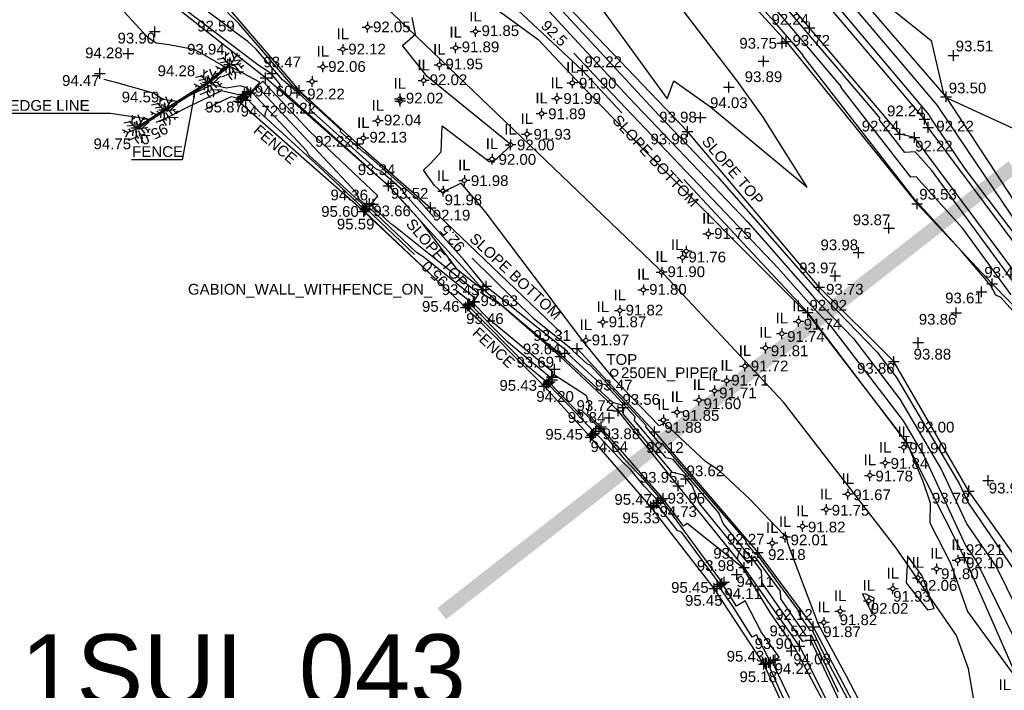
# Model space of a CAD drawing. Header units: metres. Extents: x 610185 to 614128, y 655663 to 660921.
# Tile 48 of 94: x 613001 to 613070, y 657794 to 657841. Entities that reach past the tile are written whole.
import ezdxf
from ezdxf import colors
from ezdxf.entities.mleader import LeaderData, LeaderLine
from ezdxf.enums import TextEntityAlignment as Align
from ezdxf.math import Vec2, Vec3

# ---------------------------------------------------------------- set-up
doc = ezdxf.new("R2010")
doc.units = ezdxf.units.M
doc.header["$MEASUREMENT"] = 0
doc.linetypes.add('DASHED', pattern=[19.05, 12.7, -6.35])
for name, color, linetype in [('143071.861', 7, 'Continuous'), ('3D_FENCE_ELEVATION', 7, 'Continuous'), ('3D_FENCE_LINE', 7, 'FENCELINE1'), ('3D_FENCE_SYMBOL', 7, 'Continuous'), ('CENTRE_LINE', 5, 'Continuous'), ('CONTOUR_ELEVATION', 56, 'Continuous'), ('CONTOUR_MJR', 34, 'Continuous'), ('CONTOUR_MJR_LABELS', 56, 'Continuous'), ('CONTOUR_MNR', 53, 'Continuous'), ('CONTOUR_SYMBOL', 56, 'Continuous'), ('DETAIL_DES', 250, 'Continuous'), ('DITCH_ELEVATION', 34, 'Continuous'), ('DITCH_LINE', 34, 'Continuous'), ('DITCH_SYMBOL', 34, 'Continuous'), ('HEDGE_LINE', 93, 'Continuous'), ('HEDGE_SYMBOL', 93, 'Continuous'), ('INVERT_LEVEL_CODE', 132, 'Continuous'), ('INVERT_LEVEL_ELEVATION', 132, 'Continuous'), ('INVERT_LEVEL_SYMBOL', 132, 'Continuous'), ('METAL_SPOTHEIGHT_ELEVATION', 250, 'Continuous'), ('METAL_SPOTHEIGHT_SYMBOL', 250, 'Continuous'), ('SECTION_LINE_TEXT', 7, 'Continuous'), ('SLOPE_BOTTOM_ELEVATION', 30, 'Continuous'), ('SLOPE_BOTTOM_LINE', 30, 'DASHED'), ('SLOPE_BOTTOM_SYMBOL', 30, 'Continuous'), ('SLOPE_TOP_ELEVATION', 40, 'Continuous'), ('SLOPE_TOP_LINE', 40, 'Continuous'), ('SLOPE_TOP_SYMBOL', 40, 'Continuous'), ('TEXTS', 7, 'Continuous'), ('TOP_OF_PIPE_CODE', 211, 'Continuous'), ('TOP_OF_PIPE_ELEVATION', 211, 'Continuous'), ('TOP_OF_PIPE_SYMBOL', 211, 'Continuous')]:
    doc.layers.add(name, color=color, linetype=linetype)
doc.styles.add('REGULAR', font='swissl.ttf')
doc.linetypes.add('FENCELINE1', pattern='A,6.35,-2.54,[133,ltypeshp.shx,S=2.54,R=0,X=-2.54,Y=0],-2.54,25.4', length=36.83)

# ---------------------------------------------------------------- blocks, each defined once
blk = doc.blocks.new('S061')
at = {"color": 0, "linetype": 'Continuous'}
for p, q in [((-0.5, 0), (0.5, 0)), ((0, -0.5), (0, 0.5))]:
    blk.add_line(p, q, dxfattribs=at)
blk = doc.blocks.new('S066')
at = {"color": 0, "linetype": 'Continuous'}
for p, q in [((-0.5, 0), (-0.19, 0)), ((-0.19, 0), (-0.18, 0.06)), ((-0.17, -0.08), (-0.19, 0)), ((-0.18, 0.06), (-0.16, 0.1)), ((-0.16, 0.1), (-0.13, 0.13)), ((-0.13, 0.13), (-0.1, 0.16)), ((-0.1, 0.16), (-0.06, 0.18)), ((-0.06, 0.18), (0, 0.19)), ((0, 0.5), (0, 0.19)), ((0, 0.19), (0.06, 0.18)), ((0.06, 0.18), (0.1, 0.16)), ((0.1, 0.16), (0.13, 0.13)), ((0.13, 0.13), (0.16, 0.1)), ((0.16, 0.1), (0.18, 0.06)), ((0.18, 0.06), (0.19, 0)), ((0.19, 0), (0.18, -0.04)), ((0.5, 0), (0.19, 0)), ((-0.16, -0.1), (-0.17, -0.08)), ((-0.13, -0.13), (-0.16, -0.1)), ((-0.1, -0.16), (-0.13, -0.13)), ((-0.06, -0.18), (-0.1, -0.16)), ((-0.02, -0.19), (-0.06, -0.18)), ((0, -0.19), (-0.02, -0.19)), ((0.06, -0.18), (0, -0.19)), ((0, -0.5), (0, -0.19)), ((0.1, -0.16), (0.06, -0.18)), ((0.13, -0.13), (0.1, -0.16)), ((0.16, -0.1), (0.13, -0.13)), ((0.18, -0.04), (0.16, -0.1))]:
    blk.add_line(p, q, dxfattribs=at)
blk = doc.blocks.new('S028')
at = {"color": 0, "linetype": 'Continuous'}
for p, q in [((-0.5, 0), (-0.48, 0.13)), ((-0.48, -0.13), (-0.5, 0)), ((-0.48, 0.13), (-0.43, 0.25)), ((-0.43, 0.25), (-0.35, 0.35)), ((-0.35, 0.35), (-0.25, 0.43)), ((-0.25, 0.43), (-0.13, 0.48)), ((-0.13, 0.48), (0, 0.5)), ((0, 0.5), (0.13, 0.48)), ((0.13, 0.48), (0.25, 0.43)), ((0.25, 0.43), (0.35, 0.35)), ((0.35, 0.35), (0.43, 0.25)), ((0.43, 0.25), (0.48, 0.13)), ((0.48, 0.13), (0.5, 0)), ((0.5, 0), (0.48, -0.13)), ((-0.43, -0.25), (-0.48, -0.13)), ((-0.35, -0.35), (-0.43, -0.25)), ((-0.25, -0.43), (-0.35, -0.35)), ((-0.13, -0.48), (-0.25, -0.43)), ((0, -0.5), (-0.13, -0.48)), ((0.13, -0.48), (0, -0.5)), ((0.25, -0.43), (0.13, -0.48)), ((0.35, -0.35), (0.25, -0.43)), ((0.43, -0.25), (0.35, -0.35)), ((0.48, -0.13), (0.43, -0.25))]:
    blk.add_line(p, q, dxfattribs=at)
blk = doc.blocks.new('092')
at = {"color": 0, "linetype": 'Continuous'}
for p, q in [((-0.17, 0.18), (-0.15, 0.48)), ((-0.16, 0.35), (-0.04, 0.44)), ((0.03, 0.05), (0.26, 0.43)), ((0.14, 0.24), (0.04, 0.5)), ((0.2, 0.33), (0.34, 0.37)), ((-0.23, 0.25), (-0.46, 0.21)), ((-0.13, 0.13), (-0.34, 0.1)), ((-0.2, -0.08), (-0.28, 0.01)), ((-0.04, 0.03), (-0.26, 0.29)), ((-0.1, 0.1), (-0.09, 0.24)), ((0.05, 0.08), (-0.01, 0.28)), ((0.06, 0), (0.37, 0.07)), ((0.1, 0.17), (0.33, 0.2)), ((0.14, 0.02), (0.28, -0.16)), ((0.2, 0.04), (0.43, 0.25)), ((0.28, 0.05), (0.42, -0.1)), ((0.37, -0.05), (0.47, 0.01)), ((-0.32, -0.12), (-0.5, -0.03)), ((-0.4, -0.08), (-0.46, -0.13)), ((-0.32, -0.12), (-0.4, -0.3)), ((-0.05, -0.02), (-0.32, -0.12)), ((-0.04, -0.29), (-0.31, -0.4)), ((-0.14, -0.06), (-0.15, -0.24)), ((-0.01, -0.06), (-0.05, -0.36)), ((-0.03, -0.21), (0.06, -0.33)), ((0.04, -0.05), (0.18, -0.3)), ((0.09, -0.14), (0.08, -0.25)), ((0.14, -0.23), (0.46, -0.21)), ((0.18, -0.3), (0.16, -0.48)), ((0.31, -0.22), (0.36, -0.3)), ((-0.05, -0.36), (0.05, -0.5))]:
    blk.add_line(p, q, dxfattribs=at)

msp = doc.modelspace()

# ---------------------------------------------------------------- linework, layer by layer
at = {"layer": '143071.861'}
msp.add_lwpolyline([(613070.6, 657830.573, 1, 1, 0), (613030.733, 657799.385, 0, 0, 0)], format="xyseb", dxfattribs=at)
at = {"layer": '3D_FENCE_LINE'}
for points in [[(613015.912, 657837.728, 93.943), (613014.405, 657836.49, 94.282), (613011.355, 657834.562, 94.592), (613009.406, 657833.302, 94.747)], [(613057.577, 657784.798, 95.382), (613055.99, 657789.924, 95.358), (613053.228, 657795.863, 95.434), (613049.76, 657801.142, 95.453), (613045.336, 657806.836, 95.469), (613041.128, 657811.71, 95.451), (613037.875, 657815.272, 95.428), (613032.425, 657820.772, 95.458), (613025.295, 657827.468, 95.605), (613016.531, 657835.17, 95.867)]]:
    msp.add_polyline3d(points, dxfattribs=at)
at = {"layer": 'CENTRE_LINE', "color": 1, "flags": 128}
msp.add_lwpolyline([(613186.562, 657702.488), (613178.942, 657704.556), (613165.855, 657708.032), (613147.915, 657712.691), (613130.686, 657721.049), (613101.718, 657737.818), (613080.851, 657750.879), (613074.284, 657759.133), (613070.682, 657766.117), (613068.352, 657775.429), (613068.352, 657782.413), (613068.352, 657790.667), (613067.505, 657795.534), (613066.657, 657797.862), (613062.421, 657804), (613054.583, 657814.159), (613045.897, 657823.471), (613021.057, 657847.291), (613003.05, 657864.011), (612986.95, 657881.153), (612964.136, 657908.442)], dxfattribs=at)
at = {"layer": 'CONTOUR_MJR'}
for points in [[(613047.535, 657853.74, 92.5), (613049.485, 657851.817, 92.5), (613051.125, 657850.066, 92.5), (613052.625, 657848.502, 92.5), (613058.233, 657841.915, 92.5), (613059.6, 657840.303, 92.5), (613064.738, 657834.223, 92.5), (613064.968, 657833.81, 92.5), (613067.241, 657830.453, 92.5), (613074.178, 657821.296, 92.5)], [(613071.867, 657820.855, 92.5), (613064.953, 657830.327, 92.5), (613063.772, 657831.63, 92.5), (613063.05, 657831.592, 92.5), (613061.268, 657833.887, 92.5), (613061.331, 657833.974, 92.5), (613056.114, 657840.113, 92.5), (613050.34, 657846.97, 92.5), (613048.438, 657849.063, 92.5), (613046.292, 657851.27, 92.5)], [(613030.196, 657827.054, 92.5), (613029.268, 657828.085, 92.5), (613029.208, 657828.192, 92.5), (613025.431, 657831.514, 92.5), (613025.31, 657831.571, 92.5), (613023.681, 657833.032, 92.5), (613023.692, 657833.175, 92.5), (613020.75, 657835.875, 92.5), (613020.369, 657836.184, 92.5), (613016.577, 657840.578, 92.5), (613015.778, 657841.358, 92.5)], [(613039.967, 657838.525, 92.5), (613041.725, 657836.629, 92.5), (613054.237, 657823.496, 92.5), (613056.514, 657820.905, 92.5), (613057.855, 657819.516, 92.5), (613062.947, 657812.846, 92.5), (613064.408, 657810.378, 92.5), (613067.289, 657804.151, 92.5), (613068.05, 657803.041, 92.5), (613071.446, 657796.169, 92.5)], [(613028.832, 657824.454, 95), (613025.499, 657827.624, 95), (613025.569, 657827.692, 95), (613025.46, 657827.717, 95), (613025.451, 657827.724, 95), (613025.438, 657827.762, 95), (613021.454, 657831.407, 95), (613021.331, 657831.667, 95), (613017.523, 657835.746, 95), (613017.193, 657835.427, 95), (613017, 657835.531, 95), (613016.939, 657835.611, 95), (613016.861, 657835.544, 95), (613015.368, 657835.893, 95), (613013.011, 657834.757, 95), (613011.015, 657833.724, 95)], [(613060.686, 657790.374, 92.5), (613057.425, 657796.521, 92.5), (613056.622, 657798.221, 92.5), (613056.469, 657798.192, 92.5), (613055.698, 657799.312, 92.5), (613055.684, 657799.54, 92.5), (613052.728, 657803.574, 92.5), (613052.665, 657803.522, 92.5), (613052.034, 657804.297, 92.5), (613051.941, 657804.533, 92.5), (613046.153, 657811.242, 92.5), (613045.942, 657811.292, 92.5), (613044.992, 657812.424, 92.5), (613045.012, 657812.526, 92.5), (613041.081, 657816.751, 92.5), (613040.912, 657816.803, 92.5), (613039.874, 657817.755, 92.5), (613039.897, 657817.793, 92.5), (613037.193, 657819.956, 92.5), (613032.866, 657824.202, 92.5)], [(613055.419, 657791.603, 95), (613053.495, 657795.935, 95), (613053.596, 657795.985, 95), (613053.675, 657796.039, 95), (613053.651, 657796.058, 95), (613052.695, 657797.912, 95), (613052.414, 657797.743, 95), (613051.16, 657799.735, 95), (613050.061, 657801.348, 95), (613050.117, 657801.391, 95), (613050.161, 657801.427, 95), (613047.499, 657805.045, 95), (613047.198, 657805.206, 95), (613045.721, 657807.065, 95), (613045.782, 657807.132, 95), (613045.883, 657807.21, 95), (613044.864, 657808.281, 95), (613043.914, 657809.463, 95), (613043.409, 657809.953, 95), (613041.453, 657812.042, 95), (613041.529, 657812.134, 95), (613041.508, 657812.123, 95), (613041.408, 657812.041, 95), (613039.648, 657813.88, 95), (613038.138, 657815.431, 95), (613038.208, 657815.523, 95), (613038.22, 657815.569, 95), (613038.16, 657815.549, 95), (613038.013, 657815.438, 95), (613038.058, 657815.564, 95), (613036.724, 657816.672, 95), (613032.576, 657820.871, 95), (613032.532, 657820.853, 95), (613032.61, 657820.917, 95), (613032.618, 657820.939, 95), (613032.642, 657820.999, 95), (613032.7, 657821.05, 95), (613032.756, 657821.142, 95), (613031.797, 657821.912, 95)]]:
    msp.add_polyline3d(points, dxfattribs=at)
at = {"layer": 'CONTOUR_MNR'}
for points in [[(612999.238, 657904.999, 93), (613004.936, 657898.19, 93), (613010.126, 657891.593, 93), (613015.72, 657885.726, 93), (613024.199, 657877.027, 93), (613028.533, 657872.741, 93), (613034.03, 657867.567, 93), (613037.945, 657864.018, 93), (613042.317, 657859.992, 93), (613046.543, 657855.825, 93), (613051.54, 657850.491, 93), (613056.109, 657845.728, 93), (613058.811, 657842.555, 93), (613062.764, 657837.892, 93), (613065.335, 657834.85, 93), (613065.45, 657834.643, 93), (613071.738, 657825.355, 93)], [(613078.099, 657812.214, 93.5), (613069.768, 657821.469, 93.5), (613069.404, 657821.62, 93.5), (613069.032, 657822.317, 93.5), (613067.011, 657824.704, 93.5), (613063.91, 657828.126, 93.5), (613063.887, 657828.125, 93.5), (613055.941, 657838.358, 93.5), (613055.952, 657838.373, 93.5), (613055.024, 657839.465, 93.5), (613053.997, 657840.685, 93.5), (613044.314, 657851.339, 93.5), (613042.852, 657852.844, 93.5), (613035.066, 657860.197, 93.5), (613032.87, 657862.158, 93.5), (613027.86, 657867.319, 93.5), (613024.55, 657870.646, 93.5), (613013.792, 657881.495, 93.5), (613010.164, 657885.279, 93.5), (613005.523, 657891.479, 93.5), (613001.204, 657896.624, 93.5), (612995.142, 657903.871, 93.5)], [(613070.48, 657821.652, 93), (613067.107, 657826.273, 93), (613063.841, 657829.878, 93), (613063.468, 657829.858, 93), (613058.604, 657836.122, 93), (613058.641, 657836.174, 93), (613055.569, 657839.789, 93), (613052.169, 657843.827, 93), (613046.376, 657850.201, 93), (613041.678, 657855.035, 93), (613037.282, 657859.187, 93), (613032.371, 657863.571, 93), (613029.49, 657866.539, 93), (613023.409, 657872.651, 93), (613017.395, 657878.717, 93), (613009.191, 657887.27, 93), (613006.554, 657890.792, 93), (612999.276, 657899.464, 93), (612995.807, 657903.61, 93)], [(613038.024, 657846.972, 94), (613046.461, 657835.338, 94), (613046.933, 657836.587, 94), (613049.493, 657834.767, 94), (613056.242, 657829.172, 94), (613053.163, 657834.04, 94), (613051.368, 657836.588, 94), (613043.663, 657846.646, 94)], [(613029.191, 657845.273, 92), (613029.943, 657844.789, 92), (613033.558, 657842.318, 92), (613034.634, 657841.531, 92), (613037.471, 657839.474, 92), (613040.079, 657836.711, 92), (613044.712, 657831.919, 92), (613055.78, 657820.814, 92), (613056.246, 657820.365, 92), (613062.982, 657811.598, 92), (613063.187, 657811.33, 92), (613063.189, 657811.327, 92), (613063.199, 657811.306, 92), (613064.332, 657808.563, 92), (613064.837, 657807.123, 92), (613064.805, 657805.728, 92), (613066.251, 657802.914, 92), (613067.432, 657799.541, 92), (613070.923, 657794.751, 92)], [(613036.783, 657844.021, 93.5), (613045.874, 657834.212, 93.5), (613049.96, 657829.924, 93.5), (613056.975, 657821.938, 93.5), (613061.108, 657817.659, 93.5), (613062.468, 657815.877, 93.5), (613066.847, 657808.481, 93.5), (613067.475, 657807.123, 93.5), (613070.897, 657802.13, 93.5)], [(613059.644, 657843.634, 93.5), (613064.894, 657839.401, 93.5), (613065.769, 657835.668, 93.5), (613065.928, 657835.481, 93.5), (613065.932, 657835.476, 93.5), (613065.933, 657835.476, 93.5), (613065.99, 657835.391, 93.5), (613074.691, 657831.394, 93.5)], [(613057.476, 657793.061, 94), (613055.405, 657796.948, 94), (613053.664, 657799.461, 94), (613051.783, 657802.555, 94), (613047.875, 657805.686, 94), (613047.604, 657805.487, 94), (613046.464, 657807.03, 94), (613046.173, 657807.426, 94), (613042.426, 657811.735, 94), (613042.169, 657812.005, 94), (613041.837, 657812.417, 94), (613040.914, 657813.344, 94), (613041.057, 657813.971, 94), (613040.84, 657814.591, 94), (613038.532, 657816.083, 94), (613038.446, 657815.818, 94), (613038.434, 657815.831, 94), (613038.345, 657815.723, 94), (613038.379, 657815.852, 94), (613038.366, 657815.848, 94), (613038.336, 657815.825, 94), (613038.484, 657816.246, 94), (613034.033, 657819.943, 94), (613032.904, 657821.086, 94), (613032.846, 657821.061, 94), (613032.976, 657821.177, 94), (613033.146, 657821.434, 94), (613033.314, 657821.708, 94), (613027.396, 657826.46, 94), (613027.18, 657826.601, 94), (613025.834, 657827.881, 94), (613025.852, 657827.898, 94), (613025.756, 657827.92, 94), (613025.824, 657827.992, 94), (613026.266, 657828.552, 94), (613021.532, 657833.052, 94), (613018.251, 657836.567, 94), (613017.39, 657835.738, 94), (613017.371, 657835.748, 94), (613017.381, 657835.761, 94), (613018.049, 657836.496, 94), (613016.02, 657837.566, 94), (613015.991, 657837.576, 94), (613015.66, 657837.52, 94), (613013.521, 657838.743, 94), (613011.701, 657839.088, 94), (613010.808, 657839.224, 94), (613010.213, 657839.618, 94), (613006.891, 657843.236, 94)], [(613059.43, 657791.314, 93.5), (613056.49, 657797.543, 93.5), (613055.931, 657797.436, 93.5), (613053.104, 657801.54, 93.5), (613053.056, 657802.373, 93.5), (613052.455, 657803.194, 93.5), (613052.115, 657802.913, 93.5), (613048.729, 657807.077, 93.5), (613048.227, 657808.344, 93.5), (613047.611, 657809.057, 93.5), (613046.846, 657809.238, 93.5), (613043.404, 657813.342, 93.5), (613043.474, 657813.712, 93.5), (613043.247, 657813.956, 93.5), (613042.667, 657814.133, 93.5), (613039.111, 657817.396, 93.5), (613039.141, 657817.444, 93.5), (613037.942, 657818.356, 93.5), (613034.966, 657820.849, 93.5), (613033.459, 657821.788, 93.5), (613033.579, 657821.967, 93.5), (613033.593, 657821.991, 93.5), (613031.871, 657823.373, 93.5), (613029.271, 657826.788, 93.5), (613027.075, 657829.228, 93.5), (613027.046, 657829.279, 93.5), (613026.982, 657829.31, 93.5), (613019.429, 657836.083, 93.5), (613019.447, 657836.319, 93.5), (613018.848, 657837.067, 93.5), (613017.896, 657837.701, 93.5), (613012.899, 657841.493, 93.5)], [(613058.427, 657793.917, 93), (613056.556, 657797.882, 93), (613056.2, 657797.814, 93), (613054.401, 657800.426, 93), (613054.37, 657800.957, 93), (613052.592, 657803.384, 93), (613052.39, 657803.217, 93), (613050.382, 657805.687, 93), (613050.084, 657806.438, 93), (613046.882, 657810.15, 93), (613046.394, 657810.265, 93), (613044.198, 657812.883, 93), (613044.243, 657813.119, 93), (613042.164, 657815.354, 93), (613041.789, 657815.468, 93), (613039.493, 657817.576, 93), (613039.544, 657817.659, 93), (613034.448, 657821.737, 93), (613034.137, 657821.973, 93), (613033.824, 657822.236, 93), (613032.301, 657824.068, 93), (613028.172, 657828.656, 93), (613028.015, 657828.934, 93), (613026.487, 657830.278, 93), (613026.146, 657830.44, 93), (613021.555, 657834.558, 93), (613021.585, 657834.961, 93), (613020.676, 657835.795, 93), (613019.612, 657836.659, 93), (613017.776, 657838.787, 93), (613017.206, 657839.342, 93), (613016.704, 657839.676, 93), (613014.459, 657841.381, 93)], [(613038.26, 657841.396, 93), (613043.799, 657835.42, 93), (613052.099, 657826.71, 93), (613056.744, 657821.422, 93), (613059.482, 657818.588, 93), (613062.708, 657814.362, 93), (613065.627, 657809.43, 93), (613067.382, 657805.637, 93), (613069.474, 657802.586, 93), (613071.604, 657798.276, 93)], [(613061.465, 657790.312, 92), (613058.991, 657795.025, 92), (613057.035, 657798.624, 92), (613054.864, 657804.368, 92), (613054.865, 657804.507, 92), (613054.75, 657804.762, 92), (613054.566, 657805.007, 92), (613054.581, 657804.919, 92), (613052.225, 657807.405, 92), (613050.148, 657809.342, 92), (613049.139, 657810.007, 92), (613046.296, 657812.689, 92), (613045.903, 657812.491, 92), (613042.751, 657815.776, 92), (613040.653, 657818.335, 92), (613033.773, 657827.457, 92), (613032.089, 657829.448, 92), (613030.761, 657828.797, 92), (613030.24, 657829.275, 92), (613029.464, 657830.354, 92), (613029.917, 657830.796, 92), (613030.699, 657831.626, 92), (613030.762, 657833.44, 92), (613034.04, 657830.952, 92), (613034.388, 657830.905, 92), (613034.366, 657830.971, 92), (613035.564, 657832.066, 92), (613035.567, 657832.078, 92), (613035.543, 657832.126, 92), (613035.503, 657832.165, 92), (613035.458, 657832.199, 92), (613029.732, 657836.862, 92), (613027.999, 657839.051, 92), (613028.895, 657839.837, 92), (613028.664, 657841.004, 92)], [(613055.417, 657792.636, 94.5), (613053.789, 657796.051, 94.5), (613053.937, 657796.153, 94.5), (613054.284, 657796.346, 94.5), (613053.032, 657798.13, 94.5), (613051.924, 657800.278, 94.5), (613051.306, 657799.905, 94.5), (613050.298, 657801.505, 94.5), (613050.341, 657801.539, 94.5), (613049.026, 657803.319, 94.5), (613046.069, 657807.343, 94.5), (613044.885, 657808.704, 94.5), (613043.516, 657810.143, 94.5), (613041.75, 657812.342, 94.5), (613040.521, 657813.577, 94.5), (613040.229, 657813.614, 94.5), (613040.472, 657813.217, 94.5), (613038.232, 657815.518, 94.5), (613038.258, 657815.553, 94.5), (613038.299, 657815.711, 94.5), (613038.263, 657815.698, 94.5), (613038.174, 657815.631, 94.5), (613038.271, 657815.905, 94.5), (613035.379, 657818.308, 94.5), (613032.74, 657820.978, 94.5), (613032.649, 657820.94, 94.5), (613032.67, 657820.957, 94.5), (613032.672, 657820.963, 94.5), (613032.678, 657820.978, 94.5), (613032.86, 657821.138, 94.5), (613033.035, 657821.425, 94.5), (613029.512, 657824.254, 94.5), (613028.979, 657824.602, 94.5), (613025.666, 657827.752, 94.5), (613025.711, 657827.795, 94.5), (613025.51, 657827.841, 94.5), (613025.509, 657827.842, 94.5), (613025.507, 657827.847, 94.5), (613024.972, 657828.336, 94.5), (613024.75, 657828.803, 94.5), (613017.887, 657836.156, 94.5), (613017.291, 657835.583, 94.5), (613017.09, 657835.69, 94.5), (613017.196, 657835.827, 94.5), (613017.311, 657835.954, 94.5), (613016.961, 657836.139, 94.5), (613016.673, 657836.243, 94.5), (613015.69, 657836.077, 94.5), (613014.697, 657836.309, 94.5), (613012.261, 657835.136, 94.5), (613011.27, 657835.287, 94.5), (613010.621, 657835.718, 94.5), (613007.987, 657836.464, 94.5), (613007.154, 657836.676, 94.5)], [(613030.38, 657822.694, 95.5), (613025.331, 657827.495, 95.5), (613025.428, 657827.589, 95.5), (613025.411, 657827.593, 95.5), (613025.399, 657827.602, 95.5), (613025.374, 657827.58, 95.5), (613025.346, 657827.603, 95.5), (613022.466, 657830.333, 95.5), (613017.935, 657834.479, 95.5), (613017.911, 657834.53, 95.5), (613017.159, 657835.335, 95.5), (613017.094, 657835.272, 95.5), (613017.056, 657835.293, 95.5), (613016.887, 657835.514, 95.5), (613016.671, 657835.329, 95.5), (613016.038, 657835.476, 95.5), (613015.04, 657834.995, 95.5), (613014.195, 657834.558, 95.5)], [(613063.227, 657802.771, 92), (613063.147, 657801.532, 92), (613064.63, 657799.662, 92), (613065.1, 657799.758, 92), (613064.262, 657802.03, 92), (613063.246, 657803.427, 92), (613063.227, 657802.771, 92)], [(613060.106, 657800.78, 92), (613060.355, 657800.21, 92), (613060.789, 657799.374, 92), (613060.772, 657799.765, 92), (613060.845, 657799.799, 92), (613060.928, 657800.474, 92), (613060.331, 657800.749, 92), (613060.106, 657800.78, 92)]]:
    msp.add_polyline3d(points, dxfattribs=at)
at = {"layer": 'DITCH_LINE'}
for points in [[(613064.695, 657833.338, 92.217), (613064.433, 657833.903, 92.245), (613057.927, 657841.577, 92.236), (613050.922, 657849.858, 92.256), (613041.535, 657859.325, 92.351), (613033.072, 657866.935, 92.323), (613023.391, 657876.592, 92.366), (613009.401, 657891.224, 92.343), (612998.279, 657904.487, 92.331), (612989.889, 657916.225, 92.295), (612980.814, 657927.342, 92.583), (612978.446, 657931.13, 92.519), (612971.437, 657940.689, 92.576), (612967.358, 657948.224, 92.666), (612963.282, 657955.416, 92.692), (612958.474, 657960.933, 92.566), (612952.858, 657965.865, 92.469), (612946.676, 657969.55, 92.581), (612943.605, 657971.143, 92.449), (612941.223, 657976.369, 92.676), (612939.867, 657988.989, 92.692), (612937.91, 657998.787, 93.122), (612937.385, 658007.006, 93.124)], [(613063.733, 657832.621, 92.217), (613062.702, 657832.851, 92.245), (613056.401, 657840.284, 92.236), (613049.446, 657848.506, 92.256), (613040.156, 657857.876, 92.351), (613031.696, 657865.483, 92.323), (613021.962, 657875.193, 92.366), (613007.91, 657889.889, 92.343), (612996.697, 657903.261, 92.331), (612988.299, 657915.01, 92.295), (612979.185, 657926.175, 92.583), (612976.75, 657930.07, 92.519), (612969.679, 657939.737, 92.576), (612965.609, 657947.255, 92.666)], [(613143.047, 657749.029, 92.266), (613133.531, 657753.539, 92.049), (613124.055, 657759.059, 91.988), (613113.071, 657763.767, 92.039), (613104.269, 657766.423, 91.964), (613094.974, 657769.696, 92.08), (613087.019, 657776.424, 92.222), (613086.4, 657779.196, 92.331), (613085.873, 657783.923, 92.26), (613085.179, 657793.284, 92.073), (613085.22, 657799.428, 92.063), (613084.52, 657807.613, 92.249), (613082.407, 657812.299, 92.373), (613080.198, 657815.968, 92.344), (613077.75, 657818.498, 92.245), (613073.816, 657821.101, 92.099), (613064.695, 657833.338, 92.217)], [(613142.533, 657747.945, 92.266), (613132.971, 657752.476, 92.049), (613123.515, 657757.985, 91.988), (613112.659, 657762.637, 92.039), (613103.897, 657765.282, 91.964), (613094.367, 657768.637, 92.08), (613085.936, 657775.769, 92.222), (613085.215, 657778.998, 92.331), (613084.678, 657783.812, 92.26), (613083.979, 657793.243, 92.073), (613084.019, 657799.381, 92.063), (613083.342, 657807.307, 92.249), (613081.342, 657811.741, 92.373), (613079.241, 657815.232, 92.344), (613076.979, 657817.569, 92.245), (613072.979, 657820.216, 92.099), (613063.733, 657832.621, 92.217)]]:
    msp.add_polyline3d(points, dxfattribs=at)
at = {"layer": 'HEDGE_LINE'}
msp.add_polyline3d([(613015.976, 657837.65, 93.943), (613014.463, 657836.409, 94.282), (613011.409, 657834.478, 94.592), (613009.461, 657833.218, 94.747)], dxfattribs=at)
at = {"layer": 'SLOPE_BOTTOM_LINE'}
for points in [[(613071.285, 657794.024, 91.991), (613067.235, 657803.301, 92.214), (613063.187, 657811.328, 91.999), (613056.292, 657820.408, 92.02), (613040.564, 657837.304, 92.22), (613035.353, 657842.169, 92.09), (613031.044, 657846.378, 92.144), (613027.039, 657850.896, 92.073), (613020.032, 657858.74, 92.195), (613014.494, 657864.047, 92.178), (613009.23, 657869.66, 92.12), (613002.002, 657876.702, 92.036), (612997.202, 657885.404, 92.341), (612992.062, 657890.791, 92.364), (612986.811, 657896.099, 92.316), (612979.696, 657902.188, 92.31)], [(612960.434, 657901.502, 92.486), (612972.309, 657895.091, 92.314), (612978.043, 657887.851, 92.204), (612983.219, 657881.477, 92.094), (612987.204, 657877.61, 92.315), (612993.882, 657870.98, 92.386), (612999.089, 657862.636, 92.027), (613003.762, 657855.777, 91.917), (613008.738, 657850.155, 92.103), (613015.916, 657841.565, 92.225), (613020.791, 657835.919, 92.221), (613024.849, 657832.193, 92.225), (613029.947, 657827.731, 92.19), (613040.188, 657817.903, 92.088), (613045.597, 657812.074, 92.119), (613052.79, 657803.66, 92.271), (613056.671, 657798.475, 92.124), (613061.068, 657790.133, 92.163), (613063.985, 657783.289, 92.368), (613065.843, 657776.014, 92.565), (613069.575, 657766.379, 92.216), (613073.553, 657757.634, 92.298)]]:
    msp.add_polyline3d(points, dxfattribs=at)
at = {"layer": 'SLOPE_TOP_LINE'}
for points in [[(612955.851, 657959.021, 94.352), (612967.525, 657942.035, 94.372), (612971.73, 657935.293, 94.564), (612976.793, 657925.338, 94.562), (612986.308, 657913.528, 94.174), (612994.251, 657904.219, 94.169), (613004.017, 657892.48, 94.23), (613010.935, 657883.699, 93.897), (613025.912, 657868.25, 94.097), (613033.273, 657861.015, 93.905), (613043.382, 657851.853, 93.726), (613054.788, 657839.324, 93.716), (613063.915, 657828.007, 93.534), (613069.159, 657822.411, 93.476), (613078.846, 657812.511, 93.4), (613082.202, 657803.105, 93.657), (613081.91, 657791.842, 93.816), (613082.343, 657779.398, 94.022), (613088.194, 657769.8, 93.846), (613093.757, 657766.972, 93.71), (613109.62, 657761.38, 93.73), (613124.762, 657754.791, 93.622), (613135.735, 657748.963, 93.46), (613142.086, 657745.717, 93.254)], [(613127.785, 657729.936, 93.614), (613121.922, 657732.676, 93.492), (613112.73, 657738.257, 93.713), (613099.601, 657746.131, 93.653), (613087.964, 657756.602, 93.66), (613082.812, 657764.554, 94.122), (613075.932, 657778.22, 94.139), (613074.095, 657789.649, 93.946), (613071.868, 657801.819, 93.841), (613067.526, 657807.952, 93.779), (613062.293, 657816.982, 93.864), (613057.082, 657822.18, 93.735), (613047.886, 657833.04, 93.985), (613035.882, 657845.618, 93.805), (613027.106, 657854.815, 94.043), (613020.124, 657863.159, 94.284), (613005.957, 657877.377, 94.059), (612997.811, 657886.715, 94.268), (612987.984, 657897.2, 94.212), (612978.774, 657906.887, 94.444), (612968.868, 657918.507, 94.463), (612961.088, 657930.182, 94.358)], [(613074.95, 657821.712, 93.357), (613065.933, 657835.476, 93.501), (613059.347, 657843.149, 93.465), (613051.837, 657850.794, 93.358), (613043.034, 657860.605, 93.596), (613034.826, 657868.092, 93.563), (613024.89, 657877.398, 93.543), (613010.592, 657891.83, 93.424), (613000.23, 657905.528, 93.692)], [(613061.41, 657781.294, 93.942), (613060.576, 657785.62, 93.889), (613058.879, 657790.82, 93.95), (613055.714, 657797.131, 93.902), (613051.849, 657802.618, 93.984), (613047.25, 657808.319, 93.947), (613043.053, 657813.543, 93.721), (613039.004, 657817.345, 93.64), (613033.618, 657822.017, 93.453), (613027.022, 657829.255, 93.524), (613018.446, 657836.787, 93.731), (613012.428, 657841.527, 93.651), (613005.918, 657849.555, 93.493), (612996.842, 657858.253, 93.467), (612992.11, 657864.117, 93.423), (612983.689, 657874.42, 93.39), (612975.388, 657886.246, 93.536), (612967.852, 657893.773, 93.58), (612961.278, 657898.46, 93.596)]]:
    msp.add_polyline3d(points, dxfattribs=at)

# ---------------------------------------------------------------- block references
at = {"layer": '3D_FENCE_SYMBOL', "xscale": 0.75, "yscale": 0.75, "zscale": 0.75}
for p in [(613015.912, 657837.728, 93.943), (613014.405, 657836.49, 94.282), (613016.531, 657835.17, 95.867), (613011.355, 657834.562, 94.592), (613009.406, 657833.302, 94.747), (613025.295, 657827.468, 95.605), (613032.425, 657820.772, 95.458), (613037.875, 657815.272, 95.428), (613041.128, 657811.71, 95.451), (613045.336, 657806.836, 95.469), (613049.76, 657801.142, 95.453), (613053.228, 657795.863, 95.434)]:
    msp.add_blockref('S061', p, dxfattribs=at)
at = {"layer": 'CONTOUR_SYMBOL', "xscale": 0.75, "yscale": 0.75, "zscale": 0.75}
for p in [(613010.712, 657840.037, 93.897), (613054.5, 657839.207, 93.75), (613008.86, 657838.482, 94.28), (613066.453, 657838.346, 93.51), (613053.191, 657837.957, 93.892), (613006.877, 657837.089, 94.47), (613018.901, 657837.104, 93.469), (613050.774, 657836.142, 94.035), (613020.643, 657835.759, 93.224), (613048.808, 657834.032, 93.981), (613027.203, 657829.439, 93.34), (613061.953, 657826.302, 93.871), (613059.835, 657824.591, 93.977), (613058.199, 657822.961, 93.965), (613033.841, 657822.254, 92.961), (613068.414, 657821.86, 93.615), (613066.637, 657820.394, 93.857), (613063.985, 657818.308, 93.875), (613039.323, 657817.575, 93.313), (613038.617, 657816.458, 93.688), (613038.443, 657815.903, 93.733), (613043.379, 657813.784, 93.561), (613042.42, 657813.055, 93.842), (613047.784, 657808.797, 93.619), (613068.872, 657808.683, 93.944), (613052.384, 657803.096, 93.755), (613051.325, 657802.116, 94.111), (613056.488, 657797.533, 93.515), (613055.14, 657796.79, 94.083)]:
    msp.add_blockref('S061', p, dxfattribs=at)
at = {"layer": 'DITCH_SYMBOL', "xscale": 0.75, "yscale": 0.75, "zscale": 0.75}
for p in [(613056.401, 657840.284, 92.236), (613064.433, 657833.903, 92.245), (613064.695, 657833.338, 92.217), (613062.702, 657832.851, 92.245), (613063.733, 657832.621, 92.217)]:
    msp.add_blockref('S061', p, dxfattribs=at)
at = {"layer": 'HEDGE_SYMBOL', "xscale": 2, "yscale": 2, "zscale": 2}
for p in [(613015.976, 657837.65, 93.943), (613014.463, 657836.409, 94.282), (613011.409, 657834.478, 94.592), (613009.461, 657833.218, 94.747)]:
    msp.add_blockref('092', p, dxfattribs=at)
at = {"layer": 'INVERT_LEVEL_SYMBOL', "xscale": 0.75, "yscale": 0.75, "zscale": 0.75}
for p in [(613025.56, 657840.329, 92.051), (613033.094, 657840.025, 91.853), (613023.834, 657838.781, 92.118), (613031.707, 657838.895, 91.887), (613022.432, 657837.567, 92.065), (613030.571, 657837.701, 91.946), (613021.681, 657836.545, 92.123), (613029.473, 657836.603, 92.017), (613039.854, 657836.437, 91.898), (613027.807, 657835.317, 92.022), (613038.77, 657835.363, 91.987), (613027.838, 657835.163, 92.035), (613037.71, 657834.294, 91.889), (613026.281, 657833.788, 92.036), (613025.265, 657832.587, 92.131), (613036.684, 657832.862, 91.926), (613035.53, 657832.117, 92.001), (613034.247, 657831.111, 92.002), (613032.314, 657829.628, 91.98), (613030.827, 657828.883, 91.984), (613049.344, 657825.902, 91.754), (613047.801, 657824.687, 91.746), (613047.551, 657824.256, 91.764), (613046.088, 657823.235, 91.902), (613044.808, 657822.002, 91.798), (613043.168, 657820.554, 91.822), (613041.986, 657819.734, 91.87), (613055.633, 657819.794, 91.741), (613054.474, 657818.938, 91.737), (613040.799, 657818.47, 91.972), (613053.333, 657817.936, 91.807), (613051.902, 657816.667, 91.718), (613050.623, 657815.64, 91.711), (613049.771, 657814.95, 91.709), (613048.692, 657814.299, 91.599), (613047.158, 657813.448, 91.853), (613046.206, 657812.906, 91.881), (613062.986, 657811.001, 91.901), (613061.683, 657809.923, 91.836), (613060.62, 657809.042, 91.785), (613059.077, 657807.736, 91.669), (613057.57, 657806.656, 91.754), (613055.91, 657805.484, 91.816), (613054.699, 657804.729, 92.008), (613053.809, 657804.31, 92.18), (613066.748, 657803.114, 92.102), (613065.271, 657802.518, 91.799), (613063.966, 657801.886, 92.059), (613062.22, 657801.132, 91.933), (613060.55, 657800.281, 92.019), (613058.55, 657799.556, 91.82), (613057.399, 657798.772, 91.875)]:
    msp.add_blockref('S066', p, dxfattribs=at)
at = {"layer": 'METAL_SPOTHEIGHT_SYMBOL', "xscale": 0.75, "yscale": 0.75, "zscale": 0.75}
for p in [(613016.724, 657835.312, 95.849), (613016.843, 657835.399, 95.627), (613016.875, 657835.493, 95.611), (613016.968, 657835.665, 94.717), (613017.157, 657835.84, 94.604), (613017.4, 657835.753, 93.948), (613017.069, 657835.234, 95.623), (613025.517, 657827.86, 94.422), (613025.69, 657828.015, 94.362), (613025.948, 657827.968, 93.658), (613025.378, 657827.687, 95.434), (613025.398, 657827.613, 95.468), (613025.402, 657827.57, 95.589), (613032.554, 657820.88, 95.458), (613032.589, 657820.927, 95.266), (613032.624, 657821.008, 95.236), (613032.691, 657820.971, 94.32), (613032.944, 657821.184, 94.234), (613033.027, 657821.166, 93.626), (613038.067, 657815.415, 95.446), (613038.186, 657815.511, 95.204), (613038.288, 657815.57, 94.198), (613038.421, 657815.927, 93.734), (613038.449, 657815.72, 94.302), (613038.08, 657815.377, 95.307), (613041.347, 657811.976, 95.278), (613041.486, 657812.124, 94.64), (613041.729, 657812.324, 94.616), (613041.857, 657812.434, 93.885), (613041.212, 657811.849, 95.267), (613041.281, 657811.9, 95.472), (613045.826, 657807.155, 94.777), (613046.021, 657807.304, 94.731), (613046.184, 657807.435, 93.945), (613045.521, 657806.97, 95.483), (613045.566, 657806.932, 95.328), (613045.719, 657807.097, 95.318), (613049.953, 657801.292, 95.447), (613050.184, 657801.432, 94.814), (613050.279, 657801.503, 94.745), (613050.439, 657801.595, 94.109), (613053.884, 657796.138, 94.694), (613054.014, 657796.175, 94.217), (613053.334, 657795.947, 95.415), (613053.401, 657795.905, 95.18), (613053.549, 657795.979, 95.183), (613053.691, 657795.997, 94.622)]:
    msp.add_blockref('S061', p, dxfattribs=at)
at = {"layer": 'SLOPE_BOTTOM_SYMBOL', "xscale": 0.75, "yscale": 0.75, "zscale": 0.75}
for p in [(613040.564, 657837.304, 92.22), (613020.791, 657835.919, 92.221), (613024.849, 657832.193, 92.225), (613029.947, 657827.731, 92.19), (613056.292, 657820.408, 92.02), (613040.188, 657817.903, 92.088), (613045.597, 657812.074, 92.119), (613063.187, 657811.328, 91.999), (613052.79, 657803.66, 92.271), (613067.235, 657803.301, 92.214), (613056.671, 657798.475, 92.124)]:
    msp.add_blockref('S061', p, dxfattribs=at)
at = {"layer": 'SLOPE_TOP_SYMBOL', "xscale": 0.75, "yscale": 0.75, "zscale": 0.75}
for p in [(613054.788, 657839.324, 93.716), (613018.446, 657836.787, 93.731), (613065.933, 657835.476, 93.501), (613047.886, 657833.04, 93.985), (613027.022, 657829.255, 93.524), (613063.915, 657828.007, 93.534), (613069.159, 657822.411, 93.476), (613033.618, 657822.017, 93.453), (613057.082, 657822.18, 93.735), (613039.004, 657817.345, 93.64), (613062.293, 657816.982, 93.864), (613043.053, 657813.543, 93.721), (613047.25, 657808.319, 93.947), (613067.526, 657807.952, 93.779), (613051.849, 657802.618, 93.984), (613055.714, 657797.131, 93.902)]:
    msp.add_blockref('S061', p, dxfattribs=at)
at = {"layer": 'TOP_OF_PIPE_SYMBOL', "xscale": 0.5, "yscale": 0.5, "zscale": 0.5}
msp.add_blockref('S028', (613042.775, 657816.206, 93.471), dxfattribs=at)

# ---------------------------------------------------------------- texts
at = {"layer": '3D_FENCE_ELEVATION', "style": 'REGULAR'}
for s, p in [('93.94', (613012.961, 657838.413, 93.943)), ('94.28', (613010.906, 657836.91, 94.282)), ('94.59', (613008.396, 657835.08, 94.592)), ('95.87', (613014.232, 657834.379, 97.367)), ('94.75', (613006.432, 657831.81, 94.747)), ('95.60', (613022.324, 657827.092, 95.605)), ('95.46', (613029.356, 657820.465, 95.458)), ('95.43', (613034.764, 657814.948, 95.428)), ('95.45', (613037.968, 657811.534, 95.451)), ('95.47', (613042.788, 657806.99, 95.469)), ('95.45', (613046.746, 657800.844, 95.453)), ('95.43', (613050.623, 657796.043, 95.434))]:
    msp.add_text(s, height=0.75, dxfattribs=at).set_placement(p)
at = {"layer": 'CONTOUR_ELEVATION', "style": 'REGULAR'}
for s, p in [('92.59', (613014.975, 657840.781, 92.592)), ('93.90', (613009.417, 657839.941, 93.897)), ('93.75', (613052.82, 657839.581, 93.75)), ('93.51', (613067.919, 657839.387, 93.51)), ('94.28', (613007.156, 657838.908, 94.28)), ('93.47', (613019.598, 657838.273, 93.469)), ('93.89', (613053.191, 657837.247, 93.892)), ('94.47', (613005.545, 657836.984, 94.47)), ('93.22', (613020.643, 657835.049, 93.224)), ('94.03', (613050.774, 657835.432, 94.035)), ('93.98', (613047.225, 657834.428, 93.981)), ('93.34', (613026.187, 657830.759, 93.34)), ('93.87', (613060.735, 657827.258, 93.871)), ('93.98', (613058.486, 657825.509, 93.977)), ('93.97', (613056.993, 657823.901, 93.965)), ('93.61', (613067.182, 657821.802, 93.615)), ('93.86', (613065.344, 657820.312, 93.857)), ('93.31', (613038.442, 657819.185, 93.313)), ('93.88', (613064.982, 657817.877, 93.875)), ('93.69', (613037.262, 657817.321, 93.688)), ('93.56', (613044.658, 657814.72, 93.561)), ('93.84', (613040.842, 657813.461, 93.842)), ('93.62', (613049.135, 657809.732, 93.619)), ('93.94', (613070.227, 657808.53, 93.944)), ('93.76', (613050.998, 657803.975, 93.755)), ('94.11', (613052.621, 657802.004, 94.111)), ('93.52', (613054.923, 657798.558, 93.515)), ('94.08', (613056.586, 657796.597, 94.083))]:
    msp.add_text(s, height=0.75, dxfattribs=at).set_placement(p, align=Align.TOP_CENTER)
at = {"layer": 'CONTOUR_MJR_LABELS', "style": 'REGULAR'}
for s, rotation, p in [('92.5', 315.24324, (613038.592, 657839.908, 92.5)), ('92.5', 129.69267, (613031.472, 657825.579, 92.5)), ('95.0', 136.43488, (613030.245, 657823.11, 95))]:
    msp.add_text(s, height=0.75, rotation=rotation, dxfattribs=at).set_placement(p, align=Align.MIDDLE_CENTER)
msp.add_text('95.0', height=0.75, rotation=207.36315, dxfattribs=at).set_placement((613011.549, 657833.322, 95), align=Align.MIDDLE_LEFT)
at = {"layer": 'DETAIL_DES', "style": 'REGULAR'}
for s, p in [('GABION_WALL_WITHFENCE_ON_', (613013.021, 657822.036, 95.623)), ('250EN_PIPE?', (613043.248, 657816.206, 93.471))]:
    msp.add_text(s, height=0.75, dxfattribs=at).set_placement(p, align=Align.MIDDLE_LEFT)
at = {"layer": 'DITCH_ELEVATION', "style": 'REGULAR'}
for s, p in [('92.24', (613053.752, 657840.503, 92.236)), ('92.24', (613061.817, 657834.107, 92.245)), ('92.24', (613060.05, 657833.051, 92.245)), ('92.22', (613065.254, 657833.049, 92.217)), ('92.22', (613063.777, 657831.653, 92.217))]:
    msp.add_text(s, height=0.75, dxfattribs=at).set_placement(p)
at = {"layer": 'INVERT_LEVEL_CODE', "style": 'REGULAR'}
for p in [(613033.094, 657840.735, 91.853), (613023.834, 657839.491, 92.118), (613031.707, 657839.605, 91.887), (613030.571, 657838.411, 91.946), (613022.432, 657838.277, 92.065), (613029.473, 657837.313, 92.017), (613039.854, 657837.147, 91.898), (613027.807, 657836.027, 92.022), (613038.77, 657836.073, 91.987), (613037.71, 657835.004, 91.889), (613026.281, 657834.498, 92.036), (613036.684, 657833.572, 91.926), (613025.265, 657833.297, 92.131), (613035.53, 657832.827, 92.001), (613034.247, 657831.821, 92.002), (613032.314, 657830.338, 91.98), (613030.827, 657829.593, 91.984), (613049.344, 657826.612, 91.754), (613047.174, 657824.772, 91.764), (613046.088, 657823.945, 91.902), (613044.808, 657822.712, 91.798), (613043.168, 657821.264, 91.822), (613055.633, 657820.504, 91.741), (613041.986, 657820.444, 91.87), (613040.799, 657819.18, 91.972), (613054.474, 657819.648, 91.737), (613053.333, 657818.645, 91.807), (613051.902, 657817.377, 91.718), (613050.623, 657816.35, 91.711), (613048.692, 657815.009, 91.599), (613049.771, 657815.66, 91.709), (613047.158, 657814.158, 91.853), (613046.206, 657813.616, 91.881), (613062.986, 657811.711, 91.901), (613061.683, 657810.633, 91.836), (613060.62, 657809.752, 91.785), (613059.077, 657808.446, 91.669), (613057.57, 657807.366, 91.754), (613055.91, 657806.194, 91.816), (613054.699, 657805.439, 92.008), (613053.809, 657805.02, 92.18), (613066.748, 657803.824, 92.102), (613065.271, 657803.228, 91.799), (613063.966, 657802.596, 92.059), (613062.22, 657801.842, 91.933), (613060.55, 657800.991, 92.019), (613058.55, 657800.266, 91.82), (613057.399, 657799.482, 91.875), (613070.044, 657794.053, 91.846)]:
    msp.add_text('IL', height=0.75, dxfattribs=at).set_placement(p, align=Align.CENTER)
at = {"layer": 'INVERT_LEVEL_ELEVATION', "style": 'REGULAR'}
for s, p in [('92.05', (613027.251, 657840.722, 92.051)), ('91.85', (613034.828, 657840.46, 91.853)), ('92.12', (613025.524, 657839.174, 92.118)), ('91.89', (613033.441, 657839.33, 91.887)), ('92.06', (613024.122, 657837.96, 92.065)), ('91.95', (613032.305, 657838.137, 91.946)), ('92.02', (613031.207, 657837.038, 92.017)), ('91.90', (613041.623, 657836.802, 91.898)), ('92.02', (613029.542, 657835.753, 92.022)), ('91.99', (613040.538, 657835.728, 91.987)), ('91.89', (613039.478, 657834.659, 91.889)), ('92.04', (613028.015, 657834.223, 92.036)), ('92.13', (613026.999, 657833.023, 92.131)), ('91.93', (613038.452, 657833.227, 91.926)), ('92.00', (613037.298, 657832.482, 92.001)), ('92.00', (613036.015, 657831.476, 92.002)), ('91.98', (613034.083, 657829.993, 91.98)), ('91.98', (613032.248, 657828.651, 91.984)), ('91.75', (613051.059, 657826.304, 91.754)), ('91.76', (613049.266, 657824.658, 91.764)), ('91.90', (613047.803, 657823.636, 91.902)), ('91.80', (613046.523, 657822.404, 91.798)), ('91.82', (613044.883, 657820.956, 91.822)), ('91.87', (613043.701, 657820.136, 91.87)), ('91.74', (613057.315, 657819.971, 91.741)), ('91.97', (613042.514, 657818.872, 91.972)), ('91.74', (613056.156, 657819.114, 91.737)), ('91.81', (613055.015, 657818.112, 91.807)), ('91.72', (613053.619, 657817.053, 91.718)), ('91.71', (613052.258, 657816.062, 91.711)), ('91.71', (613051.407, 657815.173, 91.709)), ('91.60', (613050.327, 657814.418, 91.599)), ('91.85', (613048.805, 657813.602, 91.853)), ('91.88', (613047.585, 657812.768, 91.881)), ('91.90', (613064.683, 657811.329, 91.901)), ('91.84', (613063.38, 657810.251, 91.836)), ('91.78', (613062.316, 657809.37, 91.785)), ('91.67', (613060.773, 657808.063, 91.669)), ('91.75', (613059.267, 657806.984, 91.754)), ('91.82', (613057.607, 657805.812, 91.816)), ('92.01', (613056.395, 657804.913, 92.008)), ('92.18', (613054.822, 657803.889, 92.18)), ('92.10', (613068.648, 657803.311, 92.102)), ('91.80', (613066.901, 657802.546, 91.799)), ('92.06', (613065.41, 657801.737, 92.059)), ('91.93', (613063.555, 657800.975, 91.933)), ('92.02', (613061.994, 657800.132, 92.019)), ('91.82', (613059.821, 657799.339, 91.82)), ('91.87', (613058.676, 657798.502, 91.875))]:
    msp.add_text(s, height=0.75, dxfattribs=at).set_placement(p, align=Align.TOP_CENTER)
at = {"layer": 'METAL_SPOTHEIGHT_ELEVATION', "style": 'REGULAR'}
for s, p in [('94.60', (613019.005, 657836.245, 94.604)), ('94.72', (613018.009, 657834.846, 94.717)), ('94.36', (613024.281, 657828.992, 94.362)), ('93.66', (613027.267, 657827.883, 93.658)), ('95.59', (613024.726, 657826.962, 95.589)), ('93.63', (613034.752, 657821.614, 93.626)), ('95.46', (613033.749, 657820.363, 95.458)), ('94.20', (613038.645, 657814.926, 94.198)), ('93.88', (613043.274, 657812.322, 93.885)), ('94.64', (613042.43, 657811.425, 94.64)), ('93.95', (613047.81, 657807.823, 93.945)), ('94.73', (613047.239, 657806.892, 94.731)), ('95.33', (613044.655, 657806.446, 95.328)), ('95.45', (613049.026, 657800.688, 95.447)), ('94.11', (613051.776, 657801.163, 94.109)), ('94.22', (613055.278, 657795.93, 94.217)), ('95.18', (613052.827, 657795.361, 95.18))]:
    msp.add_text(s, height=0.75, dxfattribs=at).set_placement(p, align=Align.TOP_CENTER)
at = {"layer": 'SECTION_LINE_TEXT', "insert": (613001.356, 657797.952, 96.83), "char_height": 5, "attachment_point": 1, "style": 'REGULAR'}
msp.add_mtext('1SUI_043\\POpen Channel', dxfattribs=at)
at = {"layer": 'SLOPE_BOTTOM_ELEVATION', "style": 'REGULAR'}
for s, p in [('92.22', (613040.695, 657837.537, 92.22)), ('92.22', (613021.347, 657835.29, 92.221)), ('92.22', (613021.897, 657831.987, 184.45)), ('92.19', (613030.108, 657826.837, 92.19)), ('92.02', (613056.404, 657820.545, 92.02)), ('92.00', (613063.897, 657812.038, 91.999)), ('92.12', (613045.001, 657810.614, 92.119)), ('92.27', (613050.646, 657804.213, 92.271)), ('92.21', (613067.32, 657803.482, 92.214)), ('92.12', (613054.01, 657798.958, 92.124))]:
    msp.add_text(s, height=0.75, dxfattribs=at).set_placement(p)
at = {"layer": 'SLOPE_TOP_ELEVATION', "style": 'REGULAR'}
for s, p in [('93.72', (613055.216, 657839.034, 93.716)), ('93.50', (613066.123, 657835.709, 93.501)), ('93.98', (613045.305, 657832.148, 93.985)), ('93.52', (613027.184, 657828.356, 93.524)), ('93.53', (613064.066, 657828.292, 93.534)), ('93.48', (613068.605, 657822.842, 93.476)), ('93.45', (613030.738, 657821.63, 93.453)), ('93.73', (613057.558, 657821.662, 93.735)), ('93.64', (613036.4, 657817.495, 93.64)), ('93.86', (613059.723, 657816.144, 93.864)), ('93.72', (613040.146, 657813.54, 93.721)), ('93.95', (613044.559, 657808.532, 93.947)), ('93.78', (613064.951, 657807.077, 93.779)), ('93.98', (613048.54, 657802.369, 93.984)), ('93.90', (613052.577, 657796.927, 93.902))]:
    msp.add_text(s, height=0.75, dxfattribs=at).set_placement(p)
at = {"layer": 'TEXTS', "style": 'REGULAR'}
for s, rotation, p in [('HEDGE LINE', 359.93161, (612999.81, 657834.498, 94.396)), ('SLOPE BOTTOM', 312.72999, (613042.583, 657833.785, 95.305)), ('FENCE', 319.31503, (613017.529, 657833.023, 94.769)), ('SLOPE TOP', 310.62005, (613048.838, 657832.332, 95.305)), ('FENCE', 359.93161, (613009.129, 657831.274, 94.769)), ('SLOPE TOP', 310.62005, (613028.189, 657826.565, 95.305)), ('SLOPE BOTTOM', 317.02742, (613032.61, 657825.484, 95.305)), ('FENCE', 316.91907, (613032.814, 657818.902, 95.305))]:
    msp.add_text(s, height=0.75, rotation=rotation, dxfattribs=at).set_placement(p)
at = {"layer": 'TOP_OF_PIPE_CODE', "style": 'REGULAR'}
msp.add_text('TOP', height=0.75, dxfattribs=at).set_placement((613043.305, 657816.759, 93.471), align=Align.CENTER)
at = {"layer": 'TOP_OF_PIPE_ELEVATION', "style": 'REGULAR'}
msp.add_text('93.47', height=0.75, dxfattribs=at).set_placement((613044.052, 657815.722, 93.471), align=Align.TOP_RIGHT)

# ---------------------------------------------------------------- leaders
at = {"layer": 'TEXTS'}
ml = msp.add_multileader_mtext('Standard', dxfattribs=at)
ml.set_content('', color=256)
ml.set_leader_properties()
ml.build(insert=Vec2(0, 0))
ml.multileader.update_dxf_attribs({"text_right_attachment_type": 6, "dogleg_length": 0.36, "arrow_head_size": 0.5})
ctx = ml.context
ctx.base_point, ctx.char_height, ctx.arrow_head_size, ctx.landing_gap_size, ctx.plane_origin = Vec3(613009.004, 657831.168, 94.41), 0.18, 0.5, 0.09, Vec3(613016.139, 657828.959, 94.41)
ctx.right_attachment, ctx.text_align_type = 6, 2
notes = []
notes.append((ctx, [(0, (1, 1, 0), (613012.623, 657831.078, 94.41), (-1, 0), 3.44, [(0, [(613013.528, 657835.936, 94.41)], 0, [])])]))
ctx.mtext.insert, ctx.mtext.alignment, ctx.mtext.flow_direction = Vec3(613009.094, 657831.258, 94.41), 3, 5
ml = msp.add_multileader_mtext('Standard', dxfattribs=at)
ml.set_content('', color=256)
ml.set_leader_properties()
ml.build(insert=Vec2(0, 0))
ml.multileader.update_dxf_attribs({"text_right_attachment_type": 6, "dogleg_length": 0.36, "arrow_head_size": 0.5})
ctx = ml.context
ctx.base_point, ctx.char_height, ctx.arrow_head_size, ctx.landing_gap_size, ctx.plane_origin = Vec3(612999.511, 657834.392, 94.037), 0.18, 0.5, 0.09, Vec3(613006.82, 657832.183, 94.037)
ctx.right_attachment, ctx.text_align_type = 6, 2
notes.append((ctx, [(0, (1, 1, 0), (613007.584, 657834.302, 94.037), (-1, 0), 7.893, [(0, [(613010.478, 657833.876, 94.037)], 0, [])])]))
ctx.mtext.insert, ctx.mtext.alignment, ctx.mtext.flow_direction = Vec3(612999.601, 657834.482, 94.037), 3, 5
for ctx, leaders in notes:
    for number, flags, end, landing, length, lines in leaders:
        leader = LeaderData()
        leader.index, (leader.has_last_leader_line, leader.has_dogleg_vector, leader.attachment_direction) = number, flags
        leader.last_leader_point, leader.dogleg_vector, leader.dogleg_length = Vec3(end), Vec3(landing), length
        for number, points, colour, breaks in lines:
            line = LeaderLine()
            line.index, line.vertices, line.color, line.breaks = number, Vec3.list(points), colors.encode_raw_color(colour), breaks
            leader.lines.append(line)
        ctx.leaders.append(leader)

doc.saveas('drawing.dxf')
